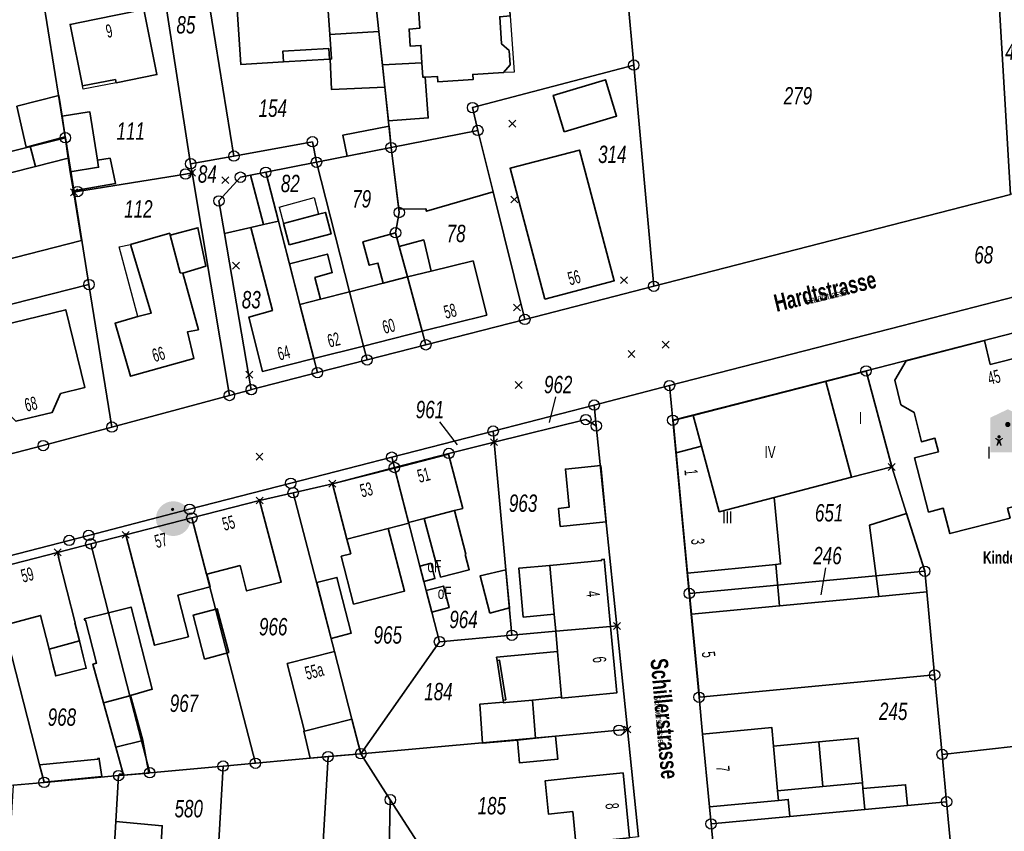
# Model space of a CAD drawing. Header units: metres. Extents: x 339653 to 341672, y 5744753 to 5747397.
# Tile 67 of 256: x 340731 to 340873, y 5745445 to 5745561. Entities that reach past the tile are written whole.
import ezdxf

# ---------------------------------------------------------------- set-up
doc = ezdxf.new("R2010")
doc.units = ezdxf.units.M
doc.header["$LTSCALE"] = 0.03
doc.header["$PDMODE"] = 3
doc.header["$PDSIZE"] = 0.5
for name, color, linetype, lineweight in [('B-Gebäude', 15, 'Continuous', 35), ('Flurstücke_Grenzpunkte', 7, 'Continuous', 25), ('Lagebezeichnungen', 7, 'Continuous', 25), ('Netzpunkte', 7, 'Continuous', 25), ('Siedlung', 7, 'Continuous', 25), ('Siedlungsflächen - Bauwerke u. Einrichtungen', 7, 'Continuous', 25), ('Verkehr', 7, 'Continuous', 25)]:
    doc.layers.add(name, color=color, linetype=linetype, lineweight=lineweight)
doc.styles.add('Flurstücksnummer - K 10 700', font='ariali.ttf', dxfattribs={"width": 0.7})
doc.styles.add('Hausnummern NRW', font='arial.ttf', dxfattribs={"width": 0.595})
doc.styles.add('Name - Bauwerken u. Einrichtungen - F 10', font='arialbd.ttf', dxfattribs={"width": 0.7})
doc.styles.add('Name von Bauwerken und Vegetation- F 7 380', font='arialbd.ttf', dxfattribs={"width": 0.7})
doc.styles.add('Sonstiger Text_ Bezeichnung - N 7 380', font='arial.ttf', dxfattribs={"width": 0.7})
doc.styles.add('Textart 8113', font='arial.ttf', dxfattribs={"width": 0.7})

# ---------------------------------------------------------------- blocks, each defined once
blk = doc.blocks.new('Kinderkrippe. Kindergarten. Kindertagesstätte')
blk.add_hatch(color=256).paths.add_polyline_path([(-0.403226, 0.306452), (0, 0.5), (0.403226, 0.306452), (0.403226, -0.5), (-0.403226, -0.5)], flags=0)
at = {"lineweight": -2}
for points in [[(-0.060484, 0.061291), (0.060484, 0.061291), (0.120968, -0.13871), (0.08871, -0.13871), (0.030645, 0.032258), (0.101613, -0.340322), (0.060484, -0.340322), (0, -0.13871), (-0.060484, -0.340322), (-0.101613, -0.340322), (-0.030645, 0.032258), (-0.08871, -0.13871), (-0.120968, -0.13871)], [(0, 0.208065, -1), (0, 0.087096, -1)], [(-0.282258, -0.161291), (-0.201613, -0.201613), (-0.120968, -0.161291), (-0.108065, -0.182258), (-0.172581, -0.229033), (-0.140322, -0.340322), (-0.172581, -0.340322), (-0.201613, -0.277419), (-0.230645, -0.340322), (-0.262903, -0.340322), (-0.230645, -0.229033), (-0.295162, -0.182258)], [(-0.201613, -0.098387, -1), (-0.201613, -0.179032, -1)], [(0.120968, -0.161291), (0.201613, -0.201613), (0.282258, -0.161291), (0.295162, -0.182258), (0.230645, -0.229033), (0.262903, -0.340322), (0.230645, -0.340322), (0.201613, -0.277419), (0.172581, -0.340322), (0.140322, -0.340322), (0.172581, -0.229033), (0.108065, -0.182258)], [(0.201613, -0.098387, -1), (0.201613, -0.179032, -1)]]:
    blk.add_hatch(color=256, dxfattribs=at).paths.add_polyline_path(points, flags=0)
blk = doc.blocks.new('Grenzpunkt mit Abmarkung (Marke)')
at = {"lineweight": -2}
blk.add_circle((0, 0), 0.499, dxfattribs=at)
blk = doc.blocks.new('Grenzpunkt. Abmarkung nach Quellenlage nicht zu spezifizieren')
at = {"lineweight": -2}
blk.add_hatch(color=256, dxfattribs=at).paths.add_polyline_path([(0, 0.165, -1), (0, -0.165, -1)], flags=0)
blk.add_point((0, 0), dxfattribs=at)
blk = doc.blocks.new('Fußweg')
for points in [[(0, 0.5, -1), (0, -0.5, -1)], [(-0.021, 0.312, -1), (-0.021, 0.218, -1)], [(-0.026, 0.178), (-0.008, 0.19), (0.01, 0.2), (0.022, 0.204), (0.028, 0.204), (0.038, 0.2), (0.046, 0.19), (0.168, 0.07), (0.174, 0.064), (0.178, 0.056), (0.178, -0.004), (0.176, -0.01), (0.174, -0.014), (0.172, -0.016), (0.168, -0.018), (0.16, -0.022), (0.152, -0.024), (0.142, -0.022), (0.134, -0.018), (0.13, -0.016), (0.128, -0.014), (0.126, -0.01), (0.126, -0.004), (0.126, 0.038), (0.082, 0.082), (0.064, 0.03), (0.078, -0.008), (0.092, -0.044), (0.104, -0.08), (0.118, -0.116), (0.13, -0.152), (0.142, -0.188), (0.158, -0.224), (0.172, -0.262), (0.174, -0.27), (0.174, -0.278), (0.174, -0.286), (0.172, -0.292), (0.168, -0.298), (0.164, -0.302), (0.16, -0.306), (0.154, -0.31), (0.148, -0.312), (0.14, -0.312), (0.132, -0.312), (0.126, -0.308), (0.122, -0.306), (0.116, -0.3), (0.112, -0.294), (0.106, -0.286), (0.01, -0.034), (-0.02, -0.1), (-0.05, -0.162), (-0.08, -0.226), (-0.112, -0.29), (-0.116, -0.296), (-0.122, -0.302), (-0.128, -0.308), (-0.134, -0.31), (-0.142, -0.31), (-0.148, -0.31), (-0.154, -0.308), (-0.158, -0.306), (-0.164, -0.302), (-0.17, -0.298), (-0.174, -0.292), (-0.176, -0.286), (-0.178, -0.28), (-0.178, -0.274), (-0.176, -0.264), (-0.034, 0.024), (-0.048, 0.07), (-0.124, -0.016), (-0.134, -0.022), (-0.144, -0.022), (-0.154, -0.02), (-0.16, -0.014), (-0.166, -0.006), (-0.168, 0.004), (-0.168, 0.014), (-0.16, 0.024)]]:
    blk.add_hatch(color=256).paths.add_polyline_path(points, flags=0)

msp = doc.modelspace()

# ---------------------------------------------------------------- linework, layer by layer
at = {"layer": 'B-Gebäude'}
for points in [[(340789.038, 5745555.116), (340788.875, 5745557.619), (340787.316, 5745557.517), (340787.186, 5745559.972), (340788.715, 5745560.071), (340788.288, 5745566.614), (340789.727, 5745566.697), (340790.846, 5745568.004), (340793.693, 5745568.176), (340794.984, 5745566.997), (340801.31, 5745567.358), (340801.697, 5745561.843), (340800.21, 5745561.739), (340800.482, 5745557.851), (340801.591, 5745556.878), (340801.726, 5745554.808), (340800.771, 5745553.701), (340796.338, 5745553.446), (340796.382, 5745552.691), (340791.293, 5745552.398), (340791.249, 5745553.155), (340789.497, 5745553.054), (340789.175, 5745553.036)], [(340769.114, 5745555.234), (340763.019, 5745554.854), (340762.247, 5745566.402), (340775.241, 5745567.307), (340775.806, 5745559.198), (340776.053, 5745555.668), (340775.825, 5745555.654), (340775.754, 5745555.649)], [(340741.999, 5745561.344), (340749.086, 5745562.77), (340750.943, 5745553.411), (340745.077, 5745552.251), (340744.986, 5745552.712), (340740.237, 5745551.791), (340738.466, 5745560.634)], [(340775.825, 5745555.654), (340776.053, 5745555.668), (340775.806, 5745559.198), (340782.826, 5745559.625), (340783.366, 5745554.833), (340783.676, 5745551.62), (340776.014, 5745551.289)], [(340769.114, 5745555.234), (340769.018, 5745556.765), (340775.659, 5745557.16), (340775.754, 5745555.649)], [(340783.676, 5745551.62), (340783.366, 5745554.833), (340789.038, 5745555.116), (340789.175, 5745553.036), (340789.497, 5745553.054), (340789.95, 5745547.18), (340784.241, 5745546.786)], [(340809.471, 5745545.182), (340807.907, 5745550.426), (340815.433, 5745552.669), (340816.993, 5745547.448)], [(340737.768, 5745544.453), (340732.737, 5745543.123), (340732.166, 5745542.978), (340730.815, 5745548.857), (340736.841, 5745550.398), (340737.313, 5745547.463)], [(340737.768, 5745544.453), (340737.313, 5745547.463), (340741.196, 5745548.086), (340741.204, 5745548.036), (340741.313, 5745548.054), (340742.396, 5745541.105), (340742.553, 5745540.098), (340738.494, 5745539.446), (340738.175, 5745541.426)], [(340778.299, 5745541.699), (340777.687, 5745544.731), (340784.303, 5745546.003), (340784.6, 5745542.927)], [(340799.263, 5745536.551), (340789.679, 5745533.763), (340789.569, 5745534.138), (340785.716, 5745534.064), (340784.6, 5745542.927), (340797.068, 5745545.388)], [(340733.476, 5745540.197), (340732.737, 5745543.123), (340737.768, 5745544.453), (340738.175, 5745541.426)], [(340806.714, 5745521.114), (340801.703, 5745539.952), (340811.654, 5745542.569), (340816.678, 5745523.773)], [(340738.494, 5745539.446), (340738.943, 5745536.717), (340740.105, 5745529.568), (340715.384, 5745523.225), (340712.446, 5745534.869), (340733.476, 5745540.197), (340738.175, 5745541.426)], [(340738.943, 5745536.717), (340738.494, 5745539.446), (340742.553, 5745540.098), (340742.396, 5745541.105), (340744.222, 5745541.388), (340744.984, 5745537.746)], [(340760.653, 5745530.572), (340759.85, 5745535.253), (340762.946, 5745538.667), (340764.382, 5745538.949), (340766.249, 5745531.851), (340764.435, 5745531.436)], [(340768.404, 5745532.344), (340766.249, 5745531.851), (340764.382, 5745538.949), (340766.589, 5745539.384)], [(340773.49, 5745512.608), (340766.11, 5745510.756), (340764.154, 5745518.533), (340767.546, 5745519.499), (340764.435, 5745531.436), (340766.249, 5745531.851), (340768.404, 5745532.344), (340769.986, 5745526.225), (340771.489, 5745520.374)], [(340769.957, 5745528.955), (340769.146, 5745532.028), (340774.16, 5745533.346), (340775.157, 5745533.609), (340775.967, 5745530.536)], [(340754.683, 5745524.859), (340754.31, 5745524.923), (340752.861, 5745530.355), (340756.834, 5745531.413), (340757.958, 5745525.873)], [(340754.31, 5745524.923), (340754.683, 5745524.859), (340756.902, 5745516.744), (340755.348, 5745516.455), (340756.236, 5745512.587), (340747.157, 5745510.057), (340744.929, 5745517.664), (340748.217, 5745518.623), (340750.103, 5745519.113), (340747.16, 5745528.992), (340752.793, 5745530.606), (340752.861, 5745530.355)], [(340786.949, 5745524.343), (340783.468, 5745523.432), (340782.711, 5745526.32), (340781.449, 5745526.017), (340780.544, 5745529.395), (340785.238, 5745530.679), (340785.782, 5745528.706)], [(340790.376, 5745525.171), (340786.949, 5745524.343), (340785.782, 5745528.706), (340789.292, 5745529.652)], [(340774.474, 5745521.138), (340771.489, 5745520.374), (340769.986, 5745526.225), (340775.449, 5745527.617), (340776.133, 5745524.968), (340773.645, 5745524.266)], [(340789.062, 5745516.517), (340786.949, 5745524.343), (340790.376, 5745525.171), (340796.386, 5745526.622), (340798.341, 5745518.845)], [(340780.632, 5745514.401), (340778.645, 5745522.17), (340783.468, 5745523.432), (340786.949, 5745524.343), (340789.062, 5745516.517)], [(340773.49, 5745512.608), (340771.489, 5745520.374), (340774.474, 5745521.138), (340778.645, 5745522.17), (340780.632, 5745514.401)], [(340725.398, 5745504.697), (340722.648, 5745515.893), (340737.835, 5745519.617), (340740.585, 5745508.422), (340737.103, 5745507.568), (340735.894, 5745504.854), (340730.686, 5745503.575), (340728.798, 5745505.531)], [(340870.694, 5745511.732), (340880.955, 5745514.351), (340881.85, 5745510.862), (340886.372, 5745512.022), (340889.366, 5745500.354), (340890.593, 5745495.571), (340883.489, 5745493.748), (340883.43, 5745493.977), (340880.079, 5745493.12), (340880.142, 5745492.875), (340873.193, 5745491.092), (340873.563, 5745489.65), (340864.897, 5745487.426), (340863.961, 5745491.073), (340861.832, 5745490.526), (340859.836, 5745498.303), (340863.259, 5745499.182), (340862.755, 5745501.146), (340860.816, 5745500.648), (340859.746, 5745504.857), (340857.861, 5745505.952), (340856.97, 5745509.485), (340858.612, 5745512.274), (340869.856, 5745515.172)], [(340827.994, 5745504.427), (340847.083, 5745509.317), (340852.87, 5745510.799), (340856.545, 5745497.026), (340850.785, 5745495.526), (340839.631, 5745492.623), (340840.572, 5745483.076), (340839.868, 5745483.007), (340840.438, 5745477.047), (340827.747, 5745475.84), (340827.184, 5745481.769), (340825.554, 5745499.064), (340825.115, 5745503.689)], [(340847.083, 5745509.317), (340852.87, 5745510.799), (340856.545, 5745497.026), (340850.785, 5745495.526)], [(340825.115, 5745503.689), (340827.994, 5745504.427), (340829.189, 5745500.026), (340825.554, 5745499.064)], [(340829.189, 5745500.026), (340831.756, 5745490.573), (340839.631, 5745492.623), (340840.572, 5745483.076), (340839.868, 5745483.007), (340827.184, 5745481.769), (340825.554, 5745499.064)], [(340787.113, 5745489.048), (340785.093, 5745496.851), (340792.848, 5745498.87), (340794.886, 5745491.054), (340793.719, 5745490.753), (340789.341, 5745489.623)], [(340808.913, 5745488.458), (340808.658, 5745491.046), (340810.188, 5745491.225), (340809.641, 5745496.707), (340814.734, 5745497.202), (340815.504, 5745489.116)], [(340778.252, 5745486.634), (340776.174, 5745494.609), (340785.093, 5745496.851), (340787.113, 5745489.048), (340787.143, 5745488.932), (340784.191, 5745488.169)], [(340758.103, 5745481.606), (340758.064, 5745481.595), (340755.968, 5745489.693), (340765.697, 5745492.192), (340768.819, 5745480.472), (340763.839, 5745479.206), (340762.907, 5745482.833)], [(340793.719, 5745490.753), (340795.362, 5745484.459), (340795.246, 5745484.429), (340795.819, 5745482.238), (340791.718, 5745481.175), (340791.159, 5745483.378), (340791.045, 5745483.349), (340789.341, 5745489.623)], [(340854.669, 5745478.401), (340853.348, 5745488.626), (340858.66, 5745490.333), (340861.29, 5745482.014), (340861.571, 5745479.057)], [(340758.103, 5745481.606), (340758.575, 5745479.78), (340753.931, 5745478.58), (340755.464, 5745472.598), (340750.584, 5745471.373), (340746.471, 5745487.255), (340755.968, 5745489.693), (340758.064, 5745481.595)], [(340778.252, 5745486.634), (340784.191, 5745488.169), (340786.526, 5745479.148), (340779.218, 5745477.291), (340777.431, 5745484.173), (340778.8, 5745484.529)], [(340728.953, 5745474.272), (340726.921, 5745482.21), (340736.681, 5745484.729), (340736.868, 5745483.993), (340736.8, 5745483.975), (340739.18, 5745474.623), (340739.15, 5745474.616), (340739.809, 5745472.002), (340735.445, 5745470.84), (340734.235, 5745475.679), (340729.03, 5745474.293)], [(340789.312, 5745480.55), (340788.742, 5745482.757), (340790.335, 5745483.166), (340790.901, 5745480.962)], [(340807.388, 5745482.858), (340808.037, 5745475.857), (340803.584, 5745475.44), (340802.936, 5745482.442)], [(340808.037, 5745475.857), (340807.388, 5745482.858), (340814.852, 5745483.553), (340814.838, 5745483.702), (340815.226, 5745483.738), (340816.135, 5745474.09), (340808.266, 5745473.389)], [(340798.795, 5745475.979), (340797.386, 5745481.343), (340801.1, 5745482.247), (340801.637, 5745476.742)], [(340775.975, 5745472.374), (340773.918, 5745480.381), (340776.818, 5745481.132), (340778.874, 5745473.124)], [(340790.455, 5745476.137), (340789.654, 5745479.234), (340792.152, 5745479.888), (340792.947, 5745476.801)], [(340840.438, 5745477.047), (340854.669, 5745478.401), (340861.571, 5745479.057), (340862.707, 5745467.109), (340828.909, 5745463.906), (340827.747, 5745475.84)], [(340747.061, 5745464.127), (340743.266, 5745463.124), (340741.744, 5745468.648), (340742.262, 5745468.791), (340740.66, 5745475.002), (340740.564, 5745474.977), (340740.51, 5745475.18), (340743.991, 5745476.063)], [(340747.061, 5745464.127), (340743.991, 5745476.063), (340747.238, 5745476.876), (340750.275, 5745465.055), (340747.138, 5745464.149)], [(340757.787, 5745469.382), (340756.142, 5745475.705), (340759.615, 5745476.642), (340761.261, 5745470.32)], [(340808.521, 5745470.481), (340808.266, 5745473.389), (340816.135, 5745474.09), (340817.036, 5745464.523), (340809.11, 5745463.774), (340809.097, 5745463.904), (340808.524, 5745470.441)], [(340739.809, 5745472.002), (340740.364, 5745469.801), (340740.8, 5745468.072), (340736.412, 5745466.967), (340735.996, 5745468.633), (340735.445, 5745470.84)], [(340778.962, 5745460.777), (340772.158, 5745459.049), (340769.669, 5745468.749), (340776.449, 5745470.465)], [(340799.823, 5745469.203), (340799.753, 5745469.666), (340808.521, 5745470.481), (340808.524, 5745470.441), (340809.097, 5745463.904), (340804.899, 5745463.507), (340801.082, 5745463.148), (340800.75, 5745463.114), (340800.737, 5745463.202), (340800.693, 5745463.488)], [(340799.823, 5745469.203), (340800.159, 5745469.254), (340801.087, 5745463.548), (340800.693, 5745463.488)], [(340748.903, 5745457.69), (340745.029, 5745456.737), (340743.266, 5745463.124), (340747.061, 5745464.127), (340747.138, 5745464.149)], [(340805.358, 5745458.012), (340802.745, 5745457.745), (340797.728, 5745457.32), (340797.331, 5745462.89), (340800.737, 5745463.202), (340800.75, 5745463.114), (340801.082, 5745463.148), (340804.899, 5745463.507)], [(340780.254, 5745455.796), (340772.955, 5745455.136), (340772.042, 5745459.019), (340772.158, 5745459.049), (340778.962, 5745460.777)], [(340830.35, 5745448.154), (340829.361, 5745458.606), (340839.316, 5745459.546), (340839.568, 5745456.884), (340840.153, 5745450.477), (340840.284, 5745449.086)], [(340748.903, 5745457.69), (340749.805, 5745453), (340745.545, 5745452.655), (340745.53, 5745452.834), (340746.088, 5745452.895), (340745.029, 5745456.737)], [(340805.358, 5745458.012), (340808.218, 5745458.331), (340808.562, 5745455.022), (340803.04, 5745454.492), (340802.745, 5745457.745)], [(340846.632, 5745451.068), (340840.153, 5745450.477), (340839.568, 5745456.884), (340846.052, 5745457.495)], [(340846.632, 5745451.068), (340846.052, 5745457.495), (340851.731, 5745458.03), (340852.338, 5745451.587)], [(340734.726, 5745451.724), (340734.091, 5745454.192), (340742.44, 5745454.999), (340742.428, 5745455.119), (340742.641, 5745455.139), (340742.659, 5745455.02), (340743.019, 5745452.527)], [(340818.854, 5745443.693), (340811.131, 5745442.912), (340810.701, 5745447.469), (340807.229, 5745447.091), (340806.753, 5745451.906), (340810.25, 5745452.255), (340817.947, 5745453.022)], [(340840.284, 5745449.086), (340840.153, 5745450.477), (340846.632, 5745451.068), (340852.338, 5745451.587), (340852.413, 5745450.791), (340852.697, 5745447.785), (340841.918, 5745446.766), (340841.674, 5745449.217)], [(340852.697, 5745447.785), (340852.413, 5745450.791), (340858.536, 5745451.324), (340858.817, 5745448.363)], [(340744.522, 5745436.789), (340744.538, 5745437.049), (340745.051, 5745446.027), (340751.719, 5745445.443), (340751.194, 5745436.284), (340748.247, 5745436.507), (340748.068, 5745436.521)]]:
    msp.add_lwpolyline(points, close=True, dxfattribs=at)
for points in [[(340769.114, 5745555.234), (340775.754, 5745555.649)], [(340825.115, 5745503.689), (340827.994, 5745504.427)], [(340825.554, 5745499.064), (340825.115, 5745503.689)], [(340840.438, 5745477.047), (340839.868, 5745483.007)], [(340827.184, 5745481.769), (340827.747, 5745475.84)], [(340799.823, 5745469.203), (340800.693, 5745463.488)]]:
    msp.add_lwpolyline(points, dxfattribs=at)
at = {"layer": 'Flurstücke_Grenzpunkte', "color": 83}
for p, q in [((340808.202, 5745507.073), (340807.333, 5745503.405)), ((340791.554, 5745503.482), (340794.117, 5745500.216)), ((340847.016, 5745482.489), (340846.367, 5745478.649))]:
    msp.add_line(p, q, dxfattribs=at)
for points in [[(340871.022, 5745579.653), (340870.855, 5745582.277), (340870.752, 5745584.255), (340876.896, 5745583.253), (340877.082, 5745580.023), (340877.546, 5745571.887), (340879.511, 5745537.639), (340873.636, 5745536.18), (340871.497, 5745571.787), (340871.389, 5745573.542)], [(340822.34, 5745522.991), (340819.47, 5745554.781), (340817.665, 5745574.77), (340865.144, 5745577.413), (340867.463, 5745577.087), (340869.455, 5745575.894), (340870.881, 5745574.074), (340871.497, 5745571.787), (340873.636, 5745536.18)], [(340797.068, 5745545.388), (340784.6, 5745542.927), (340783.676, 5745551.62), (340782.826, 5745559.625), (340781.45, 5745572.58), (340817.658, 5745574.84), (340817.665, 5745574.77), (340819.47, 5745554.781), (340796.313, 5745548.664)], [(340773.293, 5745543.764), (340762.016, 5745541.7), (340757.247, 5745571.066), (340781.45, 5745572.58), (340782.826, 5745559.625), (340783.676, 5745551.62), (340784.6, 5745542.927), (340773.875, 5745540.819)], [(340755.794, 5745540.596), (340751.335, 5745569.45), (340757.247, 5745571.066), (340762.016, 5745541.7)], [(340737.786, 5745544.343), (340737.768, 5745544.453), (340734.484, 5745564.845), (340751.335, 5745569.45), (340755.794, 5745540.596), (340756.008, 5745539.314), (340755.063, 5745539.127), (340739.541, 5745536.593), (340739.047, 5745536.513)], [(340721.339, 5745540.2), (340719.533, 5745547.244), (340719.098, 5745548.939), (340717.037, 5745556.982), (340716.295, 5745559.868), (340729.567, 5745563.495), (340734.484, 5745564.845), (340737.768, 5745544.453), (340737.786, 5745544.343)], [(340799.263, 5745536.551), (340797.068, 5745545.388), (340796.313, 5745548.664), (340819.47, 5745554.781), (340822.34, 5745522.991), (340803.813, 5745518.23)], [(340785.778, 5745533.592), (340784.6, 5745542.927), (340797.068, 5745545.388), (340799.263, 5745536.551), (340803.813, 5745518.23), (340789.587, 5745514.574), (340789.062, 5745516.517), (340786.949, 5745524.343), (340785.238, 5745530.679)], [(340713.806, 5745518.481), (340710.729, 5745531.345), (340709.333, 5745537.176), (340721.339, 5745540.2), (340737.786, 5745544.343), (340739.047, 5745536.513), (340741.185, 5745523.237), (340713.61, 5745516.25)], [(340761.362, 5745507.283), (340756.008, 5745539.314), (340755.794, 5745540.596), (340762.016, 5745541.7), (340773.293, 5745543.764), (340773.875, 5745540.819), (340766.589, 5745539.384), (340764.382, 5745538.949), (340762.946, 5745538.667), (340759.85, 5745535.253), (340760.653, 5745530.572), (340764.5, 5745508.122)], [(340781.142, 5745512.405), (340780.632, 5745514.401), (340778.645, 5745522.17), (340773.875, 5745540.819), (340784.6, 5745542.927), (340785.778, 5745533.592), (340785.238, 5745530.679), (340786.949, 5745524.343), (340789.062, 5745516.517), (340789.587, 5745514.574)], [(340852.865, 5745510.818), (340825.082, 5745503.722), (340824.609, 5745508.706), (340857.984, 5745517.305), (340884.736, 5745524.198), (340887.134, 5745524.816), (340896.418, 5745527.207), (340902.655, 5745528.814), (340926.726, 5745535.016), (340957.081, 5745542.837), (340958.269, 5745538.105), (340939.617, 5745533.2), (340918.364, 5745527.722), (340903.821, 5745523.974), (340888.302, 5745519.974), (340887.5, 5745519.767)], [(340773.49, 5745512.608), (340771.489, 5745520.374), (340768.404, 5745532.344), (340766.589, 5745539.384), (340773.875, 5745540.819), (340778.645, 5745522.17), (340780.632, 5745514.401), (340781.142, 5745512.405), (340774.015, 5745510.573)], [(340739.047, 5745536.513), (340739.541, 5745536.593), (340755.063, 5745539.127), (340756.008, 5745539.314), (340761.362, 5745507.283), (340744.486, 5745502.742), (340741.185, 5745523.237)], [(340759.85, 5745535.253), (340762.946, 5745538.667), (340764.382, 5745538.949), (340766.589, 5745539.384), (340768.404, 5745532.344), (340771.489, 5745520.374), (340773.49, 5745512.608), (340774.015, 5745510.573), (340764.525, 5745508.135), (340764.5, 5745508.122), (340760.653, 5745530.572)], [(340711.664, 5745494.167), (340713.61, 5745516.25), (340741.185, 5745523.237), (340744.486, 5745502.742), (340734.618, 5745500.085), (340714.055, 5745494.783)], [(340852.865, 5745510.818), (340887.5, 5745519.767), (340899.78, 5745471.862), (340902.01, 5745463.165), (340902.736, 5745460.058), (340889.827, 5745458.613), (340877.385, 5745457.22), (340863.792, 5745455.699), (340862.707, 5745467.109), (340861.571, 5745479.057), (340861.29, 5745482.014), (340858.66, 5745490.333), (340856.545, 5745497.026), (340852.87, 5745510.799)], [(340827.443, 5745478.831), (340825.082, 5745503.722), (340852.865, 5745510.818), (340852.87, 5745510.799), (340856.545, 5745497.026), (340858.66, 5745490.333), (340861.29, 5745482.014)], [(340812.582, 5745503.824), (340799.408, 5745500.579), (340799.263, 5745502.166), (340813.78, 5745505.916), (340814.086, 5745502.911)], [(340801.969, 5745472.826), (340801.1, 5745482.247), (340799.408, 5745500.579), (340812.582, 5745503.824), (340814.086, 5745502.911), (340817.046, 5745474.171), (340816.135, 5745474.09), (340808.266, 5745473.389)], [(340792.896, 5745498.968), (340785.076, 5745496.932), (340784.687, 5745498.419), (340799.263, 5745502.166), (340799.408, 5745500.579)], [(340791.553, 5745471.898), (340790.455, 5745476.137), (340789.654, 5745479.234), (340789.312, 5745480.55), (340788.742, 5745482.757), (340785.076, 5745496.932), (340792.896, 5745498.968), (340799.408, 5745500.579), (340801.1, 5745482.247), (340801.969, 5745472.826)], [(340686.046, 5745471.499), (340686.295, 5745472.974), (340697.524, 5745475.92), (340712.048, 5745479.673), (340726.611, 5745483.424), (340738.336, 5745486.453), (340741.135, 5745487.176), (340755.648, 5745490.928), (340770.172, 5745494.668), (340784.687, 5745498.419), (340785.076, 5745496.932), (340776.174, 5745494.609), (340770.526, 5745493.303), (340765.697, 5745492.192), (340755.968, 5745489.693), (340746.471, 5745487.255), (340741.445, 5745485.962), (340736.681, 5745484.729), (340726.921, 5745482.21), (340716.796, 5745479.601), (340712.267, 5745478.433), (340697.861, 5745474.625)], [(340770.526, 5745493.303), (340776.174, 5745494.609), (340785.076, 5745496.932), (340788.742, 5745482.757), (340789.312, 5745480.55), (340789.654, 5745479.234), (340790.455, 5745476.137), (340791.553, 5745471.898), (340780.254, 5745455.796), (340778.962, 5745460.777), (340776.449, 5745470.465)], [(340758.064, 5745481.595), (340755.968, 5745489.693), (340765.697, 5745492.192), (340770.526, 5745493.303), (340776.449, 5745470.465), (340778.962, 5745460.777), (340780.254, 5745455.796), (340775.542, 5745455.376), (340765.097, 5745454.423)], [(340747.061, 5745464.127), (340743.991, 5745476.063), (340741.445, 5745485.962), (340746.471, 5745487.255), (340755.968, 5745489.693), (340758.064, 5745481.595), (340765.097, 5745454.423), (340760.46, 5745454.01), (340749.911, 5745453.05)], [(340745.431, 5745452.645), (340734.734, 5745451.677), (340734.091, 5745454.192), (340728.953, 5745474.272), (340726.921, 5745482.21), (340736.681, 5745484.729), (340741.445, 5745485.962), (340743.991, 5745476.063), (340747.061, 5745464.127), (340749.911, 5745453.05), (340745.545, 5745452.655)], [(340719.618, 5745450.31), (340712.267, 5745478.433), (340716.796, 5745479.601), (340726.921, 5745482.21), (340728.953, 5745474.272), (340734.091, 5745454.192), (340734.734, 5745451.677), (340730.354, 5745451.281)], [(340828.859, 5745463.901), (340827.443, 5745478.831), (340861.29, 5745482.014), (340861.571, 5745479.057), (340862.707, 5745467.109), (340828.909, 5745463.906)], [(340780.254, 5745455.796), (340791.553, 5745471.898), (340801.969, 5745472.826), (340808.266, 5745473.389), (340816.135, 5745474.09), (340817.046, 5745474.171), (340818.574, 5745459.269), (340817.351, 5745459.158), (340808.218, 5745458.331)], [(340830.582, 5745445.695), (340830.35, 5745448.154), (340829.361, 5745458.606), (340828.859, 5745463.901), (340828.909, 5745463.906), (340862.707, 5745467.109), (340863.792, 5745455.699), (340864.43, 5745448.894), (340858.817, 5745448.363), (340852.697, 5745447.785), (340841.918, 5745446.766)], [(340789.871, 5745440.763), (340784.489, 5745449.176), (340780.254, 5745455.796), (340808.218, 5745458.331), (340817.351, 5745459.158), (340818.574, 5745459.269), (340820.159, 5745443.825), (340818.854, 5745443.693), (340811.131, 5745442.912), (340807.677, 5745442.564), (340800.7, 5745441.858), (340792.956, 5745441.075)], [(340864.43, 5745448.894), (340863.792, 5745455.699), (340877.385, 5745457.22), (340879.514, 5745414.856), (340879.687, 5745411.451), (340868.006, 5745410.827), (340867.198, 5745410.783), (340866.138, 5745430.716), (340865.881, 5745433.458)], [(340773.153, 5745414.668), (340758.235, 5745415.682), (340758.244, 5745415.832), (340758.721, 5745424.056), (340758.78, 5745425.065), (340760.46, 5745454.01), (340765.097, 5745454.423), (340775.542, 5745455.376), (340773.235, 5745416.057)], [(340783.698, 5745413.949), (340773.153, 5745414.668), (340773.235, 5745416.057), (340775.542, 5745455.376), (340780.254, 5745455.796), (340784.489, 5745449.176), (340784.142, 5745431.664), (340784.069, 5745427.983)], [(340758.235, 5745415.682), (340743.372, 5745416.694), (340743.431, 5745417.733), (340744.017, 5745427.972), (340744.522, 5745436.789), (340744.538, 5745437.049), (340745.051, 5745446.027), (340745.431, 5745452.645), (340745.545, 5745452.655), (340749.911, 5745453.05), (340760.46, 5745454.01), (340758.78, 5745425.065), (340758.721, 5745424.056), (340758.244, 5745415.832)], [(340743.372, 5745416.694), (340728.304, 5745417.718), (340728.373, 5745418.848), (340728.557, 5745421.869), (340728.943, 5745428.187), (340729.047, 5745429.88), (340730.354, 5745451.281), (340734.734, 5745451.677), (340745.431, 5745452.645), (340745.051, 5745446.027), (340744.538, 5745437.049), (340744.522, 5745436.789), (340744.017, 5745427.972), (340743.431, 5745417.733)], [(340791.907, 5745413.39), (340783.698, 5745413.949), (340784.069, 5745427.983), (340784.142, 5745431.664), (340784.489, 5745449.176), (340789.871, 5745440.763), (340792.956, 5745441.075), (340793.976, 5745431.524), (340794.311, 5745422.463), (340794.254, 5745413.424), (340794.248, 5745413.231)], [(340838.597, 5745428.08), (340832.306, 5745427.477), (340831.903, 5745431.728), (340831.857, 5745432.215), (340831.007, 5745441.205), (340830.959, 5745441.703), (340830.582, 5745445.695), (340841.918, 5745446.766), (340852.697, 5745447.785), (340858.817, 5745448.363), (340864.43, 5745448.894), (340865.881, 5745433.458), (340866.138, 5745430.716), (340846.039, 5745428.792)]]:
    msp.add_lwpolyline(points, close=True, dxfattribs=at)
for points in [[(340714.055, 5745494.783), (340734.618, 5745500.085), (340744.486, 5745502.742), (340761.362, 5745507.283), (340764.5, 5745508.122), (340764.525, 5745508.135), (340774.015, 5745510.573), (340781.142, 5745512.405), (340789.587, 5745514.574), (340803.813, 5745518.23), (340822.34, 5745522.991), (340873.636, 5745536.18)], [(340884.736, 5745524.198), (340857.984, 5745517.305), (340824.609, 5745508.706), (340813.78, 5745505.916), (340799.263, 5745502.166), (340784.687, 5745498.419), (340770.172, 5745494.668), (340755.648, 5745490.928), (340741.135, 5745487.176), (340738.336, 5745486.453), (340726.611, 5745483.424)], [(340857.984, 5745517.305), (340884.736, 5745524.198)], [(340824.609, 5745508.706), (340857.984, 5745517.305)], [(340820.159, 5745443.825), (340818.574, 5745459.269), (340817.046, 5745474.171), (340814.086, 5745502.911), (340813.78, 5745505.916), (340824.609, 5745508.706), (340825.082, 5745503.722), (340827.443, 5745478.831), (340828.859, 5745463.901), (340829.361, 5745458.606), (340830.35, 5745448.154), (340830.582, 5745445.695), (340830.959, 5745441.703)], [(340813.78, 5745505.916), (340824.609, 5745508.706)], [(340799.263, 5745502.166), (340813.78, 5745505.916)], [(340784.687, 5745498.419), (340799.263, 5745502.166)], [(340770.172, 5745494.668), (340784.687, 5745498.419)], [(340755.648, 5745490.928), (340770.172, 5745494.668)], [(340741.135, 5745487.176), (340755.648, 5745490.928)], [(340738.336, 5745486.453), (340741.135, 5745487.176)], [(340726.611, 5745483.424), (340738.336, 5745486.453)]]:
    msp.add_lwpolyline(points, dxfattribs=at)
at = {"layer": 'Netzpunkte', "color": 83}
for p in [(340802.037, 5745546.367), (340760.795, 5745538.243), (340802.298, 5745535.459), (340762.302, 5745525.964), (340818.083, 5745523.868), (340802.678, 5745519.934), (340824.066, 5745514.614), (340819.146, 5745513.247), (340764.229, 5745510.284), (340802.948, 5745508.777), (340765.686, 5745498.496)]:
    msp.add_point(p, dxfattribs=at)
at = {"layer": 'Siedlung', "color": 83}
for points in [[(340817.665, 5745574.77), (340865.144, 5745577.413), (340867.463, 5745577.087), (340869.455, 5745575.894), (340870.881, 5745574.074), (340871.497, 5745571.787), (340873.636, 5745536.18), (340822.34, 5745522.991), (340819.47, 5745554.781)], [(340785.778, 5745533.592), (340784.6, 5745542.927), (340797.068, 5745545.388), (340799.263, 5745536.551), (340803.813, 5745518.23), (340789.587, 5745514.574), (340789.062, 5745516.517), (340786.949, 5745524.343), (340785.238, 5745530.679)], [(340709.333, 5745537.176), (340721.339, 5745540.2), (340737.786, 5745544.343), (340739.047, 5745536.513), (340741.185, 5745523.237), (340713.61, 5745516.25), (340713.806, 5745518.481), (340710.729, 5745531.345)], [(340761.362, 5745507.283), (340756.008, 5745539.314), (340755.794, 5745540.596), (340762.016, 5745541.7), (340773.293, 5745543.764), (340773.875, 5745540.819), (340784.6, 5745542.927), (340785.778, 5745533.592), (340785.238, 5745530.679), (340786.949, 5745524.343), (340789.062, 5745516.517), (340789.587, 5745514.574), (340781.142, 5745512.405), (340774.015, 5745510.573), (340764.525, 5745508.135), (340764.5, 5745508.122)], [(340852.865, 5745510.818), (340887.5, 5745519.767), (340899.78, 5745471.862), (340902.01, 5745463.165), (340902.736, 5745460.058), (340889.827, 5745458.613), (340877.385, 5745457.22), (340863.792, 5745455.699), (340862.707, 5745467.109), (340861.571, 5745479.057), (340861.29, 5745482.014), (340858.66, 5745490.333), (340856.545, 5745497.026), (340852.87, 5745510.799)], [(340825.082, 5745503.722), (340852.865, 5745510.818), (340852.87, 5745510.799), (340856.545, 5745497.026), (340858.66, 5745490.333), (340861.29, 5745482.014), (340827.443, 5745478.831)], [(340827.443, 5745478.831), (340861.29, 5745482.014), (340861.571, 5745479.057), (340862.707, 5745467.109), (340863.792, 5745455.699), (340864.43, 5745448.894), (340858.817, 5745448.363), (340852.697, 5745447.785), (340841.918, 5745446.766), (340830.582, 5745445.695), (340830.35, 5745448.154), (340829.361, 5745458.606), (340828.859, 5745463.901)]]:
    msp.add_lwpolyline(points, close=True, dxfattribs=at)
for points in [[(340817.665, 5745574.77), (340819.47, 5745554.781), (340822.34, 5745522.991), (340803.813, 5745518.23), (340799.263, 5745536.551), (340797.068, 5745545.388), (340784.6, 5745542.927), (340773.875, 5745540.819), (340773.293, 5745543.764), (340762.016, 5745541.7), (340755.794, 5745540.596), (340756.008, 5745539.314), (340761.362, 5745507.283), (340744.486, 5745502.742), (340734.618, 5745500.085), (340714.055, 5745494.783)], [(340713.61, 5745516.25), (340741.185, 5745523.237), (340739.047, 5745536.513), (340737.786, 5745544.343), (340721.339, 5745540.2)], [(340726.921, 5745482.21), (340736.681, 5745484.729), (340741.445, 5745485.962), (340746.471, 5745487.255), (340755.968, 5745489.693), (340765.697, 5745492.192), (340770.526, 5745493.303), (340776.174, 5745494.609), (340785.076, 5745496.932), (340792.896, 5745498.968), (340799.408, 5745500.579), (340812.582, 5745503.824), (340814.086, 5745502.911), (340817.046, 5745474.171), (340818.574, 5745459.269), (340820.159, 5745443.825)], [(340879.687, 5745411.451), (340868.006, 5745410.827), (340867.198, 5745410.783), (340847.178, 5745409.725), (340837.504, 5745409.214), (340835.973, 5745409.514), (340834.471, 5745410.748), (340833.721, 5745412.526), (340833.552, 5745414.31), (340832.606, 5745424.308), (340832.306, 5745427.477), (340831.903, 5745431.728), (340831.857, 5745432.215), (340831.007, 5745441.205), (340830.959, 5745441.703), (340830.582, 5745445.695), (340841.918, 5745446.766), (340852.697, 5745447.785), (340858.817, 5745448.363), (340864.43, 5745448.894), (340863.792, 5745455.699), (340877.385, 5745457.22)]]:
    msp.add_lwpolyline(points, dxfattribs=at)
at = {"layer": 'Siedlungsflächen - Bauwerke u. Einrichtungen', "color": 83}
for points in [[(340800.21, 5745561.739), (340801.697, 5745561.843), (340802.262, 5745553.787), (340800.771, 5745553.701), (340801.726, 5745554.808), (340801.591, 5745556.878), (340800.482, 5745557.851)], [(340740.237, 5745551.791), (340744.986, 5745552.712), (340745.077, 5745552.251), (340740.333, 5745551.312)], [(340747.16, 5745528.992), (340750.103, 5745519.113), (340748.217, 5745518.623), (340745.517, 5745528.678)]]:
    msp.add_lwpolyline(points, close=True, dxfattribs=at)
for points in [[(340768.528, 5745534.371), (340773.53, 5745535.737)], [(340773.53, 5745535.737), (340774.16, 5745533.346)], [(340768.528, 5745534.371), (340769.146, 5745532.028)]]:
    msp.add_lwpolyline(points, dxfattribs=at)
at = {"layer": 'Verkehr', "color": 83}
for points in [[(340873.636, 5745536.18), (340871.497, 5745571.787)], [(340714.055, 5745494.783), (340734.618, 5745500.085), (340744.486, 5745502.742), (340761.362, 5745507.283), (340764.5, 5745508.122), (340764.525, 5745508.135), (340774.015, 5745510.573), (340781.142, 5745512.405), (340789.587, 5745514.574), (340803.813, 5745518.23), (340822.34, 5745522.991), (340873.636, 5745536.18)], [(340884.736, 5745524.198), (340857.984, 5745517.305), (340824.609, 5745508.706), (340813.78, 5745505.916), (340799.263, 5745502.166), (340784.687, 5745498.419), (340770.172, 5745494.668), (340755.648, 5745490.928), (340741.135, 5745487.176), (340738.336, 5745486.453), (340726.611, 5745483.424)], [(340820.159, 5745443.825), (340818.574, 5745459.269), (340817.046, 5745474.171), (340814.086, 5745502.911), (340813.78, 5745505.916), (340824.609, 5745508.706), (340825.082, 5745503.722), (340827.443, 5745478.831), (340828.859, 5745463.901), (340829.361, 5745458.606), (340830.35, 5745448.154), (340830.582, 5745445.695), (340830.959, 5745441.703)], [(340726.611, 5745483.424), (340738.336, 5745486.453), (340741.135, 5745487.176), (340755.648, 5745490.928), (340770.172, 5745494.668), (340784.687, 5745498.419), (340799.263, 5745502.166), (340813.78, 5745505.916), (340814.086, 5745502.911), (340812.582, 5745503.824), (340799.408, 5745500.579), (340792.896, 5745498.968), (340785.076, 5745496.932), (340776.174, 5745494.609), (340770.526, 5745493.303), (340765.697, 5745492.192), (340755.968, 5745489.693), (340746.471, 5745487.255), (340741.445, 5745485.962), (340736.681, 5745484.729), (340726.921, 5745482.21)]]:
    msp.add_lwpolyline(points, dxfattribs=at)
msp.add_lwpolyline([(340825.082, 5745503.722), (340824.609, 5745508.706), (340857.984, 5745517.305), (340884.736, 5745524.198), (340887.134, 5745524.816), (340896.418, 5745527.207), (340902.655, 5745528.814), (340926.726, 5745535.016), (340957.081, 5745542.837), (340958.269, 5745538.105), (340939.617, 5745533.2), (340918.364, 5745527.722), (340903.821, 5745523.974), (340888.302, 5745519.974), (340887.5, 5745519.767), (340852.865, 5745510.818)], close=True, dxfattribs=at)

# ---------------------------------------------------------------- block references
at = {"layer": 'B-Gebäude', "xscale": 6.2, "yscale": 6.2, "zscale": 6.2}
msp.add_blockref('Kinderkrippe. Kindergarten. Kindertagesstätte', (340873.22, 5745502.203), dxfattribs=at)
at = {"layer": 'Flurstücke_Grenzpunkte', "color": 83, "xscale": 1.5, "yscale": 1.5, "zscale": 1.5}
for name, p in [('Grenzpunkt mit Abmarkung (Marke)', (340819.47, 5745554.781)), ('Grenzpunkt mit Abmarkung (Marke)', (340796.313, 5745548.664)), ('Grenzpunkt mit Abmarkung (Marke)', (340737.786, 5745544.343)), ('Grenzpunkt mit Abmarkung (Marke)', (340797.068, 5745545.388)), ('Grenzpunkt mit Abmarkung (Marke)', (340773.293, 5745543.764)), ('Grenzpunkt mit Abmarkung (Marke)', (340784.6, 5745542.927)), ('Grenzpunkt mit Abmarkung (Marke)', (340762.016, 5745541.7)), ('Grenzpunkt mit Abmarkung (Marke)', (340755.794, 5745540.596)), ('Grenzpunkt mit Abmarkung (Marke)', (340773.875, 5745540.819)), ('Grenzpunkt mit Abmarkung (Marke)', (340755.063, 5745539.127)), ('Grenzpunkt. Abmarkung nach Quellenlage nicht zu spezifizieren', (340756.008, 5745539.314)), ('Grenzpunkt mit Abmarkung (Marke)', (340762.946, 5745538.667)), ('Grenzpunkt mit Abmarkung (Marke)', (340766.589, 5745539.384)), ('Grenzpunkt. Abmarkung nach Quellenlage nicht zu spezifizieren', (340739.047, 5745536.513)), ('Grenzpunkt mit Abmarkung (Marke)', (340739.541, 5745536.593)), ('Grenzpunkt mit Abmarkung (Marke)', (340759.85, 5745535.253)), ('Grenzpunkt mit Abmarkung (Marke)', (340785.778, 5745533.592)), ('Grenzpunkt mit Abmarkung (Marke)', (340785.238, 5745530.679)), ('Grenzpunkt mit Abmarkung (Marke)', (340741.185, 5745523.237)), ('Grenzpunkt mit Abmarkung (Marke)', (340822.34, 5745522.991)), ('Grenzpunkt mit Abmarkung (Marke)', (340803.813, 5745518.23)), ('Grenzpunkt mit Abmarkung (Marke)', (340789.587, 5745514.574)), ('Grenzpunkt mit Abmarkung (Marke)', (340781.142, 5745512.405)), ('Grenzpunkt mit Abmarkung (Marke)', (340774.015, 5745510.573)), ('Grenzpunkt mit Abmarkung (Marke)', (340852.865, 5745510.818)), ('Grenzpunkt mit Abmarkung (Marke)', (340764.5, 5745508.122)), ('Grenzpunkt mit Abmarkung (Marke)', (340764.525, 5745508.135)), ('Grenzpunkt mit Abmarkung (Marke)', (340824.609, 5745508.706)), ('Grenzpunkt mit Abmarkung (Marke)', (340761.362, 5745507.283)), ('Grenzpunkt mit Abmarkung (Marke)', (340813.78, 5745505.916)), ('Grenzpunkt mit Abmarkung (Marke)', (340812.582, 5745503.824)), ('Grenzpunkt mit Abmarkung (Marke)', (340825.082, 5745503.722)), ('Grenzpunkt mit Abmarkung (Marke)', (340744.486, 5745502.742)), ('Grenzpunkt mit Abmarkung (Marke)', (340799.263, 5745502.166)), ('Grenzpunkt mit Abmarkung (Marke)', (340814.086, 5745502.911)), ('Grenzpunkt mit Abmarkung (Marke)', (340734.618, 5745500.085)), ('Grenzpunkt. Abmarkung nach Quellenlage nicht zu spezifizieren', (340799.408, 5745500.579)), ('Grenzpunkt mit Abmarkung (Marke)', (340784.687, 5745498.419)), ('Grenzpunkt mit Abmarkung (Marke)', (340792.896, 5745498.968)), ('Grenzpunkt mit Abmarkung (Marke)', (340785.076, 5745496.932)), ('Grenzpunkt. Abmarkung nach Quellenlage nicht zu spezifizieren', (340856.545, 5745497.026)), ('Grenzpunkt mit Abmarkung (Marke)', (340770.172, 5745494.668)), ('Grenzpunkt. Abmarkung nach Quellenlage nicht zu spezifizieren', (340776.174, 5745494.609)), ('Grenzpunkt. Abmarkung nach Quellenlage nicht zu spezifizieren', (340765.697, 5745492.192)), ('Grenzpunkt mit Abmarkung (Marke)', (340770.526, 5745493.303)), ('Grenzpunkt mit Abmarkung (Marke)', (340755.648, 5745490.928)), ('Grenzpunkt mit Abmarkung (Marke)', (340755.968, 5745489.693)), ('Grenzpunkt mit Abmarkung (Marke)', (340738.336, 5745486.453)), ('Grenzpunkt mit Abmarkung (Marke)', (340741.135, 5745487.176)), ('Grenzpunkt. Abmarkung nach Quellenlage nicht zu spezifizieren', (340746.471, 5745487.255)), ('Grenzpunkt mit Abmarkung (Marke)', (340741.445, 5745485.962)), ('Grenzpunkt. Abmarkung nach Quellenlage nicht zu spezifizieren', (340736.681, 5745484.729)), ('Grenzpunkt mit Abmarkung (Marke)', (340861.29, 5745482.014)), ('Grenzpunkt mit Abmarkung (Marke)', (340827.443, 5745478.831)), ('Grenzpunkt. Abmarkung nach Quellenlage nicht zu spezifizieren', (340817.046, 5745474.171)), ('Grenzpunkt mit Abmarkung (Marke)', (340801.969, 5745472.826)), ('Grenzpunkt mit Abmarkung (Marke)', (340791.553, 5745471.898)), ('Grenzpunkt mit Abmarkung (Marke)', (340862.707, 5745467.109)), ('Grenzpunkt mit Abmarkung (Marke)', (340828.859, 5745463.901)), ('Grenzpunkt mit Abmarkung (Marke)', (340817.351, 5745459.158)), ('Grenzpunkt. Abmarkung nach Quellenlage nicht zu spezifizieren', (340818.574, 5745459.269)), ('Grenzpunkt mit Abmarkung (Marke)', (340775.542, 5745455.376)), ('Grenzpunkt mit Abmarkung (Marke)', (340780.254, 5745455.796)), ('Grenzpunkt mit Abmarkung (Marke)', (340863.792, 5745455.699)), ('Grenzpunkt mit Abmarkung (Marke)', (340760.46, 5745454.01)), ('Grenzpunkt mit Abmarkung (Marke)', (340765.097, 5745454.423)), ('Grenzpunkt mit Abmarkung (Marke)', (340745.431, 5745452.645)), ('Grenzpunkt mit Abmarkung (Marke)', (340749.911, 5745453.05)), ('Grenzpunkt mit Abmarkung (Marke)', (340734.734, 5745451.677)), ('Grenzpunkt mit Abmarkung (Marke)', (340784.489, 5745449.176)), ('Grenzpunkt mit Abmarkung (Marke)', (340864.43, 5745448.894)), ('Grenzpunkt mit Abmarkung (Marke)', (340830.582, 5745445.695))]:
    msp.add_blockref(name, p, dxfattribs=at)
at = {"layer": 'Verkehr', "color": 83, "xscale": 5, "yscale": 5, "zscale": 5}
msp.add_blockref('Fußweg', (340753.303, 5745489.584), dxfattribs=at)

# ---------------------------------------------------------------- texts
at = {"layer": 'B-Gebäude', "char_height": 1.75, "line_spacing_factor": 0.69}
for s, insert, attachment_point, style in [('I', (340851.819, 5745503.171), 7, 'Sonstiger Text_ Bezeichnung - N 7 380'), ('IV', (340839.057, 5745499.173), 5, 'Sonstiger Text_ Bezeichnung - N 7 380'), ('I', (340870.528, 5745499.062), 5, 'Sonstiger Text_ Bezeichnung - N 7 380'), ('III', (340832.208, 5745488.89), 7, 'Sonstiger Text_ Bezeichnung - N 7 380'), ('Kindergarten St. Gudula', (340879.5, 5745483.735), 5, 'Name von Bauwerken und Vegetation- F 7 380'), ('oF', (340789.822, 5745481.859), 7, 'Sonstiger Text_ Bezeichnung - N 7 380'), ('oF', (340791.301, 5745478.015), 7, 'Sonstiger Text_ Bezeichnung - N 7 380')]:
    msp.add_mtext(s, dxfattribs=dict(at, insert=insert, attachment_point=attachment_point, style=style))
at = {"layer": 'Flurstücke_Grenzpunkte', "color": 83, "char_height": 2.5, "attachment_point": 8, "line_spacing_factor": 0.69, "style": 'Flurstücksnummer - K 10 700'}
for s, insert in [('85', (340755.112, 5745559.286)), ('401', (340874.881, 5745555.458)), ('279', (340843.063, 5745549.086)), ('154', (340767.598, 5745547.303)), ('111', (340747.184, 5745544.051)), ('314', (340816.388, 5745540.668)), ('84', (340758.193, 5745537.84)), ('82', (340770.117, 5745536.481)), ('79', (340780.372, 5745534.273)), ('112', (340748.287, 5745532.866)), ('78', (340793.943, 5745529.293)), ('68', (340869.766, 5745526.229)), ('83', (340764.503, 5745519.775)), ('962', (340808.617, 5745507.573)), ('961', (340790.181, 5745503.982)), ('963', (340803.565, 5745490.518)), ('651', (340847.548, 5745489.138)), ('246', (340847.312, 5745482.989)), ('964', (340795.01, 5745473.81)), ('966', (340767.66, 5745472.762)), ('965', (340784.123, 5745471.579)), ('184', (340791.404, 5745463.442)), ('967', (340754.831, 5745461.761)), ('968', (340737.293, 5745459.769)), ('245', (340856.756, 5745460.601)), ('185', (340799.076, 5745447.034)), ('580', (340755.517, 5745446.609))]:
    msp.add_mtext(s, dxfattribs=dict(at, insert=insert))
at = {"layer": 'Lagebezeichnungen', "color": 83, "line_spacing_factor": 0.69}
for s, insert, char_height, attachment_point, rotation, style in [('Hermann-Schmeinck-Strasse', (340726.014, 5745565.802), 2.5, 8, 15.34497, 'Name - Bauwerken u. Einrichtungen - F 10'), ('9', (340744.267, 5745558.741), 1.9, 8, 11.44803, 'Hausnummern NRW'), ('56', (340811.153, 5745523.296), 1.9, 8, 14.84998, 'Hausnummern NRW'), ('Hardtstrasse', (340847.268, 5745521.027), 2.5, 8, 13.64403, 'Name - Bauwerken u. Einrichtungen - F 10'), ('Hardtstrasse', (340847.268, 5745521.027), 1, 8, 13.64403, 'Textart 8113'), ('58', (340793.32, 5745518.481), 1.9, 8, 14.14797, 'Hausnummern NRW'), ('60', (340784.493, 5745516.318), 1.9, 8, 14.14797, 'Hausnummern NRW'), ('62', (340776.596, 5745514.342), 1.9, 8, 14.14797, 'Hausnummern NRW'), ('66', (340751.442, 5745512.283), 1.9, 8, 16.04702, 'Hausnummern NRW'), ('64', (340769.405, 5745512.476), 1.9, 8, 14.14797, 'Hausnummern NRW'), ('45', (340871.251, 5745509.913), 1.9, 5, 14.31839, 'Hausnummern NRW'), ('68', (340733.053, 5745505.121), 1.9, 8, 13.14899, 'Hausnummern NRW'), ('51', (340789.53, 5745494.907), 1.9, 8, 14.64297, 'Hausnummern NRW'), ('1', (340827.727, 5745496.256), 1.9, 5, 275.38404, 'Hausnummern NRW'), ('53', (340781.275, 5745492.799), 1.9, 8, 14.14797, 'Hausnummern NRW'), ('55', (340761.488, 5745488.014), 1.9, 8, 14.44496, 'Hausnummern NRW'), ('57', (340751.764, 5745485.517), 1.9, 8, 14.44496, 'Hausnummern NRW'), ('3', (340828.665, 5745486.3), 1.9, 5, 275.38404, 'Hausnummern NRW'), ('59', (340732.562, 5745480.567), 1.9, 8, 14.44496, 'Hausnummern NRW'), ('4', (340812.69, 5745478.675), 1.9, 8, 275.44499, 'Hausnummern NRW'), ('Schillerstrasse', (340822.62, 5745460.708), 2.5, 8, 275.24697, 'Name - Bauwerken u. Einrichtungen - F 10'), ('5', (340830.219, 5745470.057), 1.9, 5, 275.56132, 'Hausnummern NRW'), ('55a', (340773.796, 5745466.699), 1.9, 8, 14.229, 'Hausnummern NRW'), ('6', (340813.58, 5745469.224), 1.9, 8, 275.24697, 'Hausnummern NRW'), ('Schillerstrasse', (340822.62, 5745460.708), 1, 8, 275.24697, 'Textart 8113'), ('7', (340831.346, 5745453.522), 1.9, 8, 275.44499, 'Hausnummern NRW'), ('8', (340815.405, 5745448.171), 1.9, 8, 275.54399, 'Hausnummern NRW')]:
    msp.add_mtext(s, dxfattribs=dict(at, insert=insert, char_height=char_height, attachment_point=attachment_point, rotation=rotation, style=style))

doc.saveas('drawing.dxf')
